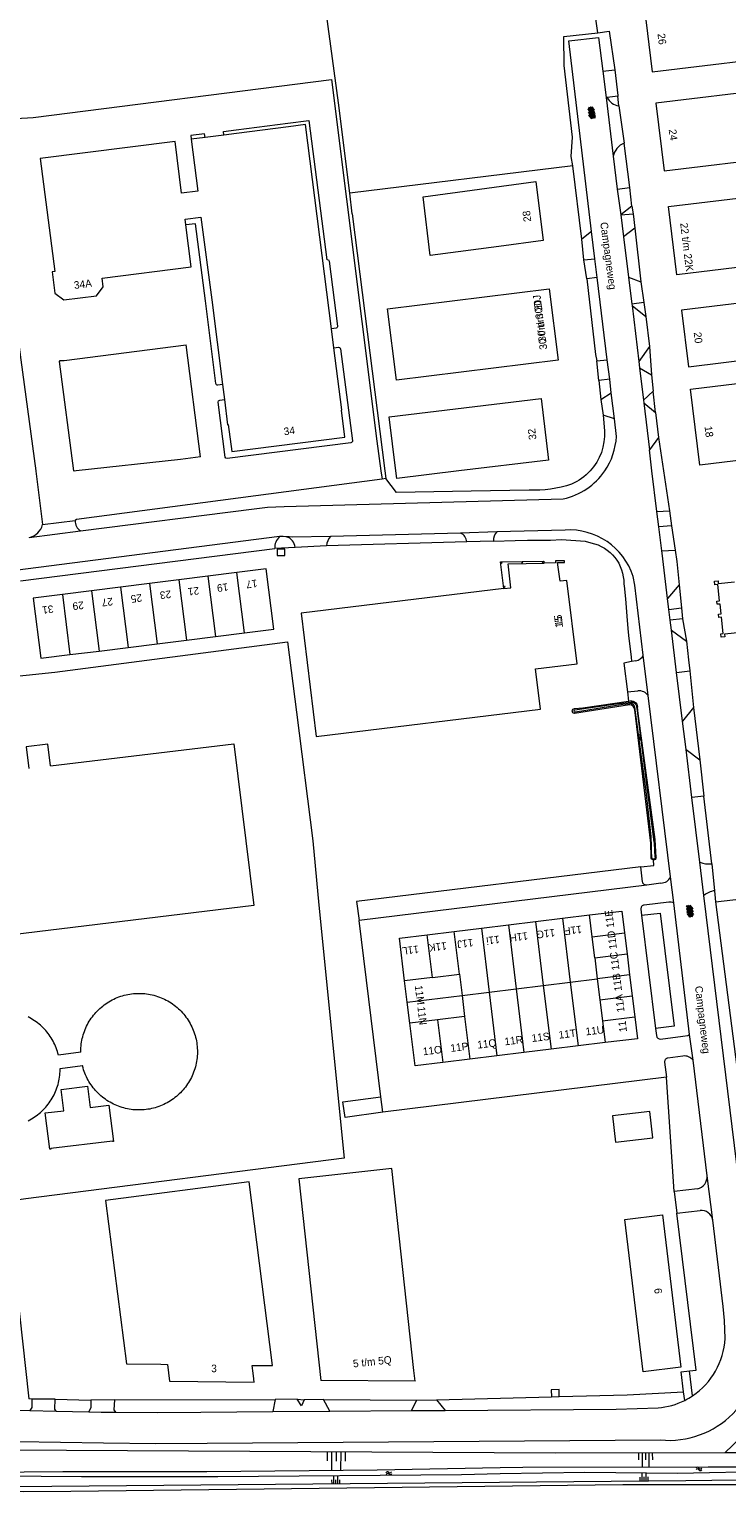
# Model space of a CAD drawing. Extents: x 99476 to 102828, y 406437 to 407931.
# Tile 134 of 162: x 101361 to 101545, y 406731 to 407117. Entities that reach past the tile are written whole.
import ezdxf

# ---------------------------------------------------------------- set-up
doc = ezdxf.new("R2010")
doc.units = 0
doc.header["$MEASUREMENT"] = 0
for name, color, linetype, lineweight in [('BG_bijgebouw', 253, 'Continuous', 0), ('BG_dakoverstek bijgebouw', 253, 'Continuous', 0), ('BG_gesloten verharding', 253, 'Continuous', 0), ('BG_heg haag', 253, 'Continuous', 0), ('BG_hek', 253, 'Continuous', 0), ('BG_hoofdgebouw', 253, 'Continuous', 13), ('BG_huisnummer', 253, 'Continuous', 0), ('BG_insteek sloot', 253, 'Continuous', 0), ('BG_kant sloot', 253, 'Continuous', 0), ('BG_kant verharding', 253, 'Continuous', 0), ('BG_overig opstal', 253, 'Continuous', 0), ('BG_raster', 253, 'Continuous', 0), ('BG_straatnaam', 253, 'Continuous', 0), ('BG_taludsymbool', 253, 'Continuous', 0), ('BG_tussenmuur', 253, 'Continuous', 0), ('BG_vlakafsluiter', 253, 'Continuous', 0), ('BG_watersymbool', 253, 'Continuous', 0)]:
    doc.layers.add(name, color=color, linetype=linetype, lineweight=lineweight)
doc.styles.add('Style-WORKING', font='WORKING.shx')

# ---------------------------------------------------------------- blocks, each defined once
blk = doc.blocks.new('S01GV4')
at = {"layer": 'BG_gesloten verharding', "linetype": 'Continuous', "lineweight": 0}
for p, q in [((0, 0.278304), (0.9421, 0.823239)), ((0, -0.181671), (1.741927, 0.823239)), ((0, 0.098949), (1.593645, -0.823239)), ((0.117, -0.579), (1.53, 0.238)), ((0.163, 0.466), (2.296, -0.767)), ((0.531, -0.801), (3.134, 0.701)), ((0.567, 0.694), (2.709, -0.545)), ((1.118159, 0.823239), (3.097745, -0.32208)), ((1.293565, -0.823239), (3.161206, 0.256049)), ((1.529745, 0.23842), (2.542019, 0.823239)), ((1.91699, 0.823239), (3.161206, 0.104286)), ((2.715943, 0.823239), (3.161206, 0.565645)), ((0, -0.363991), (0.793486, -0.823239)), ((2.092105, -0.823239), (3.161206, -0.205903))]:
    blk.add_line(p, q, dxfattribs=at)
blk = doc.blocks.new('S04')
at = {"layer": 'BG_taludsymbool', "linetype": 'Continuous', "lineweight": 0}
for p, q in [((-0.5, 0), (-0.5, -0.5)), ((-0.25, 0), (-0.25, -1)), ((0, 0), (0, -0.5)), ((0.25, 0), (0.25, -1)), ((0.5, 0), (0.5, -0.5))]:
    blk.add_line(p, q, dxfattribs=at)
blk = doc.blocks.new('WATERS')
at = {"layer": 'BG_watersymbool', "linetype": 'Continuous', "lineweight": 0}
for centre, start, end in [((-0.375, 0.25), 28.07249, 151.92751), ((-0.375, -0.2), 28.07249, 151.92751), ((0.375, 0.65), 208.07249, 331.92751), ((0.375, 0.2), 208.07249, 331.92751)]:
    blk.add_arc(centre, 0.425, start, end, dxfattribs=at)

msp = doc.modelspace()

# ---------------------------------------------------------------- linework, layer by layer
at = {"layer": 'BG_bijgebouw', "linetype": 'Continuous', "lineweight": 0}
msp.add_line((101499.006, 406755.267), (101501.076, 406755.336), dxfattribs=at)
at = {"layer": 'BG_bijgebouw', "linetype": 'Continuous', "lineweight": 0, "flags": 128}
for points in [[(101366.685, 406922.015), (101415.13, 406927.87), (101420.39, 406885.12), (101331.201, 406874.337)], [(101374.667, 406846.355), (101374.675, 406847.068), (101374.701, 406847.56), (101374.742, 406848.051), (101374.799, 406848.541), (101374.872, 406849.028), (101374.961, 406849.513), (101375.065, 406849.995), (101375.184, 406850.473), (101375.318, 406850.947), (101375.468, 406851.417), (101375.632, 406851.882), (101375.812, 406852.341), (101376.005, 406852.794), (101376.214, 406853.24), (101376.436, 406853.68), (101376.672, 406854.113), (101376.922, 406854.537), (101377.186, 406854.954), (101377.463, 406855.362), (101377.752, 406855.761), (101378.054, 406856.15), (101378.369, 406856.529), (101378.695, 406856.899), (101379.033, 406857.257), (101379.383, 406857.605), (101379.743, 406857.941), (101380.114, 406858.266), (101380.495, 406858.578), (101380.886, 406858.878), (101381.286, 406859.166), (101381.696, 406859.44), (101382.113, 406859.702), (101382.539, 406859.95), (101382.973, 406860.184), (101383.414, 406860.404), (101383.862, 406860.61), (101384.316, 406860.801), (101384.776, 406860.978), (101385.241, 406861.14), (101385.712, 406861.287), (101386.186, 406861.419), (101386.665, 406861.536), (101387.148, 406861.638), (101387.633, 406861.723), (101388.121, 406861.794), (101388.611, 406861.849), (101389.105, 406861.888), (101389.601, 406861.911), (101390.097, 406861.918)], [(101390.097, 406861.918), (101390.593, 406861.91), (101391.088, 406861.885), (101391.583, 406861.845), (101392.075, 406861.788), (101392.566, 406861.716), (101393.055, 406861.628), (101393.54, 406861.524), (101394.021, 406861.405), (101394.499, 406861.271), (101394.972, 406861.121), (101395.439, 406860.956), (101395.902, 406860.775), (101396.358, 406860.581), (101396.808, 406860.371), (101397.25, 406860.147), (101397.686, 406859.909), (101398.113, 406859.658), (101398.532, 406859.392), (101398.943, 406859.113), (101399.344, 406858.821), (101399.735, 406858.517), (101400.117, 406858.2), (101400.488, 406857.871), (101400.848, 406857.53), (101401.198, 406857.177), (101401.535, 406856.814), (101401.861, 406856.44), (101402.175, 406856.055), (101402.476, 406855.661), (101402.764, 406855.257), (101403.039, 406854.844), (101403.3, 406854.423), (101403.548, 406853.993), (101403.782, 406853.555), (101404.002, 406853.111), (101404.207, 406852.659), (101404.398, 406852.201), (101404.574, 406851.737), (101404.735, 406851.268), (101404.88, 406850.794), (101405.011, 406850.315), (101405.126, 406849.832), (101405.225, 406849.346), (101405.308, 406848.857), (101405.376, 406848.366), (101405.428, 406847.872), (101405.464, 406847.378), (101405.484, 406846.882), (101405.488, 406846.386)], [(101374.667, 406846.355), (101368.794, 406845.584), (101368.66, 406846.096), (101368.52, 406846.567), (101368.365, 406847.033), (101368.196, 406847.494), (101368.011, 406847.949), (101367.813, 406848.398), (101367.6, 406848.84), (101367.373, 406849.276), (101367.132, 406849.704), (101366.877, 406850.124), (101366.61, 406850.536), (101366.329, 406850.939), (101366.035, 406851.333), (101365.729, 406851.717), (101365.411, 406852.091), (101365.081, 406852.455), (101364.74, 406852.808), (101364.388, 406853.15), (101364.024, 406853.481), (101363.651, 406853.799), (101363.267, 406854.106), (101362.874, 406854.4), (101362.472, 406854.682), (101362.061, 406854.951), (101361.641, 406855.206), (101361.214, 406855.448), (101360.778, 406855.676)], [(101405.488, 406846.386), (101405.476, 406845.89), (101405.448, 406845.395), (101405.404, 406844.9), (101405.345, 406844.408), (101405.269, 406843.918), (101405.178, 406843.43), (101405.071, 406842.945), (101404.949, 406842.465), (101404.811, 406841.988), (101404.658, 406841.516), (101404.49, 406841.05), (101404.306, 406840.588), (101404.109, 406840.134), (101403.896, 406839.685), (101403.669, 406839.244), (101403.428, 406838.81), (101403.174, 406838.385), (101402.906, 406837.967), (101402.624, 406837.559), (101402.33, 406837.16), (101402.025, 406836.772), (101401.708, 406836.395), (101401.378, 406836.028), (101401.038, 406835.672), (101400.686, 406835.327), (101400.323, 406834.994), (101399.949, 406834.672), (101399.566, 406834.362), (101399.173, 406834.065), (101398.77, 406833.781), (101398.359, 406833.509), (101397.939, 406833.251), (101397.511, 406833.006), (101397.076, 406832.776), (101396.633, 406832.559), (101396.184, 406832.356), (101395.728, 406832.168), (101395.267, 406831.995), (101394.8, 406831.836), (101394.329, 406831.693), (101393.853, 406831.564), (101393.373, 406831.451), (101392.89, 406831.354), (101392.404, 406831.271), (101391.916, 406831.205), (101391.426, 406831.154), (101390.934, 406831.119), (101390.442, 406831.099), (101389.949, 406831.095)], [(101360.806, 406828.253), (101361.241, 406828.482), (101361.668, 406828.725), (101362.087, 406828.981), (101362.497, 406829.25), (101362.899, 406829.533), (101363.292, 406829.828), (101363.675, 406830.135), (101364.048, 406830.455), (101364.41, 406830.786), (101364.762, 406831.129), (101365.102, 406831.483), (101365.432, 406831.847), (101365.749, 406832.222), (101366.054, 406832.607), (101366.347, 406833.001), (101366.627, 406833.405), (101366.894, 406833.817), (101367.147, 406834.238), (101367.387, 406834.666), (101367.613, 406835.102), (101367.826, 406835.545), (101368.023, 406835.995), (101368.207, 406836.45), (101368.376, 406836.911), (101368.529, 406837.378), (101368.668, 406837.849), (101368.792, 406838.324), (101368.901, 406838.803), (101368.994, 406839.285), (101369.072, 406839.77), (101369.134, 406840.257), (101369.18, 406840.746), (101369.211, 406841.236), (101369.226, 406841.727), (101369.226, 406842.094), (101375.105, 406842.856)], [(101389.949, 406831.095), (101389.456, 406831.107), (101388.964, 406831.135), (101388.473, 406831.178), (101387.984, 406831.237), (101387.497, 406831.312), (101387.012, 406831.402), (101386.531, 406831.508), (101386.053, 406831.629), (101385.58, 406831.765), (101385.111, 406831.917), (101384.647, 406832.083), (101384.188, 406832.264), (101383.736, 406832.459), (101383.29, 406832.669), (101382.851, 406832.893), (101382.419, 406833.131), (101381.996, 406833.383), (101381.58, 406833.648), (101381.173, 406833.926), (101380.776, 406834.217), (101380.387, 406834.521), (101380.009, 406834.837), (101379.641, 406835.165), (101379.284, 406835.504), (101378.938, 406835.855), (101378.603, 406836.217), (101378.28, 406836.589), (101377.969, 406836.971), (101377.67, 406837.363), (101377.384, 406837.764), (101377.111, 406838.175), (101376.851, 406838.594), (101376.605, 406839.02), (101376.372, 406839.455), (101376.154, 406839.897), (101375.95, 406840.345), (101375.76, 406840.8), (101375.585, 406841.261), (101375.424, 406841.727), (101375.279, 406842.198), (101375.105, 406842.856)], [(101365.25, 406830.311), (101370.2, 406830.911), (101369.51, 406836.501), (101376.42, 406837.351), (101377.12, 406831.711), (101382.08, 406832.361), (101383.32, 406822.781), (101383.05, 406822.741), (101383.07, 406822.851), (101366.73, 406820.891), (101366.76, 406820.761), (101366.48, 406820.721), (101365.25, 406830.311)], [(101525.818, 406823.759), (101524.992, 406830.688), (101515.1, 406829.509), (101515.927, 406822.579), (101525.818, 406823.759)], [(101501.076, 406755.336), (101501.014, 406757.195), (101498.944, 406757.126), (101499.006, 406755.267)]]:
    msp.add_lwpolyline(points, dxfattribs=at)
at = {"layer": 'BG_dakoverstek bijgebouw', "linetype": 'Continuous', "lineweight": 0, "flags": 128}
msp.add_lwpolyline([(101366.685, 406922.015), (101365.986, 406927.796), (101360.275, 406927.106), (101360.974, 406921.325)], dxfattribs=at)
at = {"layer": 'BG_heg haag', "linetype": 'Continuous', "lineweight": 0}
for p, q in [((101483.739, 406981.439), (101489.417, 406981.616)), ((101492.66, 406981.737), (101498.763, 406981.716)), ((101501.648, 406981.843), (101507.899, 406981.399)), ((101518.12, 406970.112), (101518.203, 406969.605)), ((101518.57, 406966.219), (101519.05, 406960.441)), ((101519.292, 406957.423), (101519.445, 406955.731)), ((101520.025, 406950.898), (101520.147, 406949.61))]:
    msp.add_line(p, q, dxfattribs=at)
at = {"layer": 'BG_heg haag', "linetype": 'Continuous', "lineweight": 0, "extrusion": (0, 0, -1)}
msp.add_arc((-101507.24947, 406970.360826), 10.873378, 101.681422, 181.311269, dxfattribs=at)
at = {"layer": 'BG_hek', "linetype": 'Continuous', "lineweight": 0}
for p, q in [((101511.266, 407115.793), (101509.798, 407126.241)), ((101516.798, 407096.532), (101516.583, 407099.057)), ((101519.684, 407074.887), (101518.198, 407086.623)), ((101504.629, 407080.605), (101445.72, 407073.386)), ((101507.068, 407061.291), (101504.629, 407080.605)), ((101446.405, 407067.938), (101445.72, 407073.386)), ((101446.405, 407067.938), (101454.96681, 407000)), ((101508.317, 407050.788), (101510.652, 407030.772)), ((101454.96681, 407000), (101455.221, 406997.983)), ((101454.28, 406997.858), (101373.587, 406987.133)), ((101455.221, 406997.983), (101454.28, 406997.858)), ((101373.587, 406987.133), (101373.213, 406986.869)), ((101519.445, 406955.731), (101520.025, 406950.898)), ((101541.337, 406896.182), (101539.27, 406914.061)), ((101542.347, 406886.125), (101626.892, 406895.856)), ((101542.082, 406889.047), (101542.347, 406886.125))]:
    msp.add_line(p, q, dxfattribs=at)
at = {"layer": 'BG_hek', "linetype": 'Continuous', "lineweight": 0, "flags": 128}
for points in [[(101445.72, 407073.386), (101442.718, 407097.248), (101437.992, 407132.495), (101436.249, 407142.495), (101435.782, 407145.805)], [(101504.629, 407080.605), (101504.254, 407083.131), (101504.569, 407088.217), (101502.33, 407107.186), (101502.27, 407114.806), (101511.266, 407115.793)], [(101351.286, 407092.81), (101353.821, 407067.841), (101358.858, 407029.338), (101362.777061, 407000)], [(101362.777061, 407000), (101362.78, 406999.978), (101364.574, 406985.799)], [(101276.872, 406937.323), (101367.813, 406946.79), (101429.255, 406954.799), (101431.706, 406936.272), (101436.003, 406902.218), (101437.52, 406885.272)], [(101437.52, 406885.272), (101444.261, 406818.329), (101360.155, 406807.602), (101355.217, 406806.925), (101360.982, 406754.724)]]:
    msp.add_lwpolyline(points, dxfattribs=at)
at = {"layer": 'BG_hoofdgebouw', "linetype": 'Continuous', "lineweight": 13}
for p, q in [((101412.457, 407088.749), (101407.522, 407088.115)), ((101415.859, 407089.186), (101412.457, 407088.749)), ((101429.546, 407090.943), (101415.859, 407089.186)), ((101407.522, 407088.115), (101403.806, 407087.638)), ((101441.568, 407032.55), (101440.929, 407037.557)), ((101412.103, 407022.865), (101412.612, 407018.854)), ((101415.942, 406973.166), (101408.253, 406972.199)), ((101385.188, 406969.297), (101377.5, 406968.33)), ((101392.877, 406970.264), (101385.188, 406969.297)), ((101400.566, 406971.232), (101392.877, 406970.264)), ((101408.253, 406972.199), (101400.566, 406971.232)), ((101377.5, 406968.33), (101369.821, 406967.364)), ((101410.258, 406956.273), (101417.946, 406957.24)), ((101379.5, 406952.404), (101387.191, 406953.371)), ((101387.191, 406953.371), (101394.879, 406954.338)), ((101394.879, 406954.338), (101402.568, 406955.305)), ((101402.568, 406955.305), (101410.258, 406956.273)), ((101371.822, 406951.438), (101379.5, 406952.404)), ((101487.637, 406880.019), (101494.784, 406880.893)), ((101494.784, 406880.893), (101501.932, 406881.766)), ((101501.932, 406881.766), (101509.078, 406882.639)), ((101466.196, 406877.399), (101473.343, 406878.273)), ((101473.343, 406878.273), (101480.491, 406879.146)), ((101480.491, 406879.146), (101487.637, 406880.019)), ((101518.299, 406877.923), (101518.979, 406872.364)), ((101518.979, 406872.364), (101519.658, 406866.805)), ((101460.914, 406859.628), (101460.235, 406865.188)), ((101519.658, 406866.805), (101520.337, 406861.247)), ((101520.337, 406861.247), (101521.016, 406855.688)), ((101461.593, 406854.071), (101460.914, 406859.628)), ((101491.742, 406846.271), (101484.595, 406845.398)), ((101498.889, 406847.144), (101491.742, 406846.271)), ((101506.035, 406848.018), (101498.889, 406847.144)), ((101513.182, 406848.891), (101506.035, 406848.018)), ((101477.448, 406844.524), (101470.301, 406843.651)), ((101484.595, 406845.398), (101477.448, 406844.524)), ((101432.304, 406812.931), (101438.12, 406759.587)), ((101462.967, 406759.44), (101462.659, 406762.262)), ((101462.967, 406759.44), (101438.12, 406759.587))]:
    msp.add_line(p, q, dxfattribs=at)
at = {"layer": 'BG_hoofdgebouw', "linetype": 'Continuous', "lineweight": 13, "flags": 128}
for points in [[(101560.012, 407128.842), (101535.238, 407125.784), (101523.496, 407122.862), (101525.645, 407105.461), (101565.112, 407110.278), (101560.012, 407128.842)], [(101557.32, 407100.906), (101526.618, 407097.169), (101528.792, 407079.307), (101559.494, 407083.044)], [(101440.929, 407037.557), (101434.037, 407091.52), (101429.546, 407090.943)], [(101403.806, 407087.638), (101405.56, 407073.971), (101401.306, 407073.411), (101399.612, 407087.056), (101363.997, 407082.537), (101367.817, 407052.684), (101367.151, 407052.596), (101367.863, 407046.993), (101370.19, 407045.191), (101378.843, 407046.308), (101380.64, 407048.629), (101380.36, 407050.948), (101403.849, 407053.94), (101402.426, 407065.001)], [(101465.089, 407072.407), (101494.879, 407076.509), (101496.831, 407060.883), (101485.13, 407059.338), (101466.929, 407056.953), (101465.089, 407072.407)], [(101569.129, 407056.298), (101532.148, 407051.783), (101529.958, 407069.867), (101564.516, 407074.053), (101569.129, 407056.298)], [(101402.426, 407065.001), (101402.228, 407066.541), (101406.38, 407067.11), (101409.27, 407045.181), (101412.103, 407022.865)], [(101498.421, 407048.154), (101500.779, 407029.278), (101458.079, 407023.943), (101455.721, 407042.819), (101498.421, 407048.154)], [(101568.983, 407046.804), (101533.347, 407042.456), (101535.165, 407027.552), (101570.802, 407031.9), (101568.983, 407046.804)], [(101412.612, 407018.854), (101413.455, 407012.216), (101413.629, 407012.231), (101414.564, 407005.095), (101444.415, 407008.941), (101443.507, 407016.094), (101443.665, 407016.131), (101441.568, 407032.55)], [(101578.096, 407006.39), (101538.182, 407001.496), (101535.719, 407021.586), (101575.633, 407026.48), (101578.096, 407006.39)], [(101457.908436, 407000), (101456.184, 407014.305), (101496.274, 407019.138)], [(101496.274, 407019.138), (101498.237, 407002.854), (101474.562914, 407000)], [(101474.562914, 407000), (101458.147, 406998.021), (101457.908436, 407000)], [(101417.946, 406957.24), (101425.636, 406958.207), (101423.632, 406974.133), (101415.942, 406973.166)], [(101486.428, 406968.898), (101432.914, 406962.362), (101436.888, 406929.824), (101496.095, 406937.069), (101494.801, 406947.69), (101505.77, 406949.026), (101503.087, 406971.045), (101501.292, 406970.838), (101500.584, 406975.764), (101502.469, 406975.819), (101502.479, 406976.256), (101500.077, 406976.215), (101500.085, 406975.715), (101497.041, 406975.655)], [(101486.428, 406968.898), (101485.558, 406976.002), (101497.003, 406976.162), (101497.041, 406975.655)], [(101485.955, 406975.864), (101485.734, 406975.747), (101485.879, 406975.568), (101485.955, 406975.864)], [(101486.428, 406968.898), (101488.243, 406969.127), (101487.532, 406975.466), (101497.041, 406975.655)], [(101491.413, 406975.925), (101491.16, 406975.842), (101491.228, 406975.649), (101491.413, 406975.925)], [(101496.875, 406976.019), (101496.582, 406975.917), (101496.717, 406975.735), (101496.875, 406976.019)], [(101486.779, 406969.47), (101486.574, 406969.421), (101486.625, 406969.196), (101486.779, 406969.47)], [(101549.017, 406957.326), (101544.73, 406956.897), (101544.808, 406956.121), (101543.829, 406956.023), (101543.733, 406956.976), (101544.384, 406957.041), (101543.954, 406961.34), (101543.189, 406961.264), (101543.102, 406962.129), (101543.83, 406962.202), (101543.568, 406964.823), (101542.768, 406964.743), (101542.682, 406965.607), (101543.426, 406965.681), (101542.996, 406969.977), (101542.136, 406969.891), (101542.038, 406970.878), (101543.002, 406970.974), (101543.073, 406970.268), (101547.352, 406970.696)], [(101369.821, 406967.364), (101362.122, 406966.396), (101364.125, 406950.47), (101371.822, 406951.438)], [(101509.078, 406882.639), (101517.596, 406883.68), (101518.299, 406877.923)], [(101460.235, 406865.188), (101458.852, 406876.502), (101466.196, 406877.399)], [(101470.301, 406843.651), (101462.976, 406842.756), (101461.593, 406854.071)], [(101521.016, 406855.688), (101521.719, 406849.934), (101513.182, 406848.891)], [(101462.659, 406762.262), (101456.843, 406815.606), (101432.304, 406812.931)], [(101381.23, 406807.201), (101386.771, 406763.98), (101395.871, 406763.888), (101397.621, 406763.87), (101398.152, 406759.436), (101420.523, 406759.17), (101420.325, 406760.81), (101420.151, 406762.159), (101419.969, 406763.567), (101425.327, 406763.522), (101419.176, 406812.081), (101381.23, 406807.201)], [(101528.3, 406803.396), (101533.196, 406763.087), (101523.258, 406761.879), (101518.361, 406802.189), (101528.3, 406803.396)]]:
    msp.add_lwpolyline(points, dxfattribs=at)
at = {"layer": 'BG_insteek sloot', "linetype": 'Continuous', "lineweight": 0}
for p, q in [((101519.611, 406938.144), (101505.057, 406935.848)), ((101519.362, 406939.142), (101519.416, 406939.15)), ((101555.251, 406740.473), (101544.797, 406740.455))]:
    msp.add_line(p, q, dxfattribs=at)
at = {"layer": 'BG_insteek sloot', "linetype": 'Continuous', "lineweight": 0, "flags": 128}
for points in [[(101505.123, 406937.206), (101507.289, 406937.365), (101519.362, 406939.142)], [(101525.339, 406897.928), (101525.23, 406901.622), (101520.99, 406936.89)], [(101526.669, 406897.778), (101526.367, 406902.611), (101521.927, 406935.863), (101521.738, 406937.582)], [(101544.797, 406740.455), (101500, 406740.376), (101322.44, 406741.401), (101302.8, 406742.121), (101279.506, 406745.729), (101266.988, 406747.74), (101265.788, 406744.262), (101267.221, 406741.819), (101281.05, 406736.487), (101357.21, 406731.601), (101534.491, 406733.131), (101561.97, 406733.501)]]:
    msp.add_lwpolyline(points, dxfattribs=at)
at = {"layer": 'BG_insteek sloot', "linetype": 'Continuous', "lineweight": 0, "extrusion": (0, 0, -1)}
for centre, radius, start, end in [((-101520.014998, 406937.53375), 1.723677, 69.664806, 178.395928), ((-101505.191461, 406936.522069), 0.687349, 281.28108, 84.283792), ((-101526.004519, 406897.854793), 0.669534, 275.186069, 6.277293), ((-101526.00306, 406897.855871), 0.670477, 186.669547, 275.053536)]:
    msp.add_arc(centre, radius, start, end, dxfattribs=at)
at = {"layer": 'BG_insteek sloot', "linetype": 'Continuous', "lineweight": 0}
msp.add_arc((101519.672465, 406936.826362), 1.319071, 2.765277, 92.670803, dxfattribs=at)
at = {"layer": 'BG_kant sloot', "linetype": 'Continuous', "lineweight": 0, "flags": 128}
for points in [[(101505.217, 406936.844), (101516.08, 406938.436), (101520.038, 406938.899)], [(101519.661, 406938.471), (101517.879, 406938.231), (101505.338, 406936.275)], [(101525.522, 406897.799), (101525.459, 406899.523), (101525.431, 406900.714), (101525.308, 406903.338), (101524.008, 406915.23), (101521.054, 406937.545)], [(101526.381, 406897.899), (101526.196, 406901.628), (101526.149, 406901.981), (101521.717, 406936.583), (101521.585, 406937.682)], [(101349.417, 406735.366), (101369.979, 406735.524), (101408.009, 406735.568), (101452.999, 406736.03), (101485.419, 406736.628), (101491.45, 406736.674), (101540.393, 406736.819), (101553.775, 406736.81), (101561.382, 406737.041), (101564.874, 406737.292), (101568.463, 406738.764), (101580.536, 406748.164), (101596.046, 406761.187), (101596.938, 406761.839), (101599.239, 406764.354), (101615.322, 406785.169), (101630.709, 406804.585), (101634.682, 406810.948)], [(101636.09, 406809.731), (101635.85, 406809.36), (101629.672, 406800.524), (101618.838, 406785.989), (101609.893, 406774.562), (101604.72, 406767.716), (101600.956, 406762.668), (101596.523, 406758.592), (101578.848, 406745.026), (101572.391, 406739.975), (101568.456, 406737.194), (101564.845, 406736.006), (101557.727, 406735.568), (101532.259, 406735.058), (101507.799, 406735.287), (101485.421, 406734.936), (101475.243, 406734.65), (101410.916, 406734.1), (101374.883, 406734.13), (101342.782, 406734.37)]]:
    msp.add_lwpolyline(points, dxfattribs=at)
at = {"layer": 'BG_kant sloot', "linetype": 'Continuous', "lineweight": 0}
msp.add_arc((101519.897601, 406937.316165), 1.178823, 11.193394, 101.578474, dxfattribs=at)
at = {"layer": 'BG_kant sloot', "linetype": 'Continuous', "lineweight": 0, "extrusion": (0, 0, -1)}
for centre, radius, start, end in [((-101520.198773, 406937.511626), 1.396658, 83.389889, 172.99323), ((-101505.269747, 406936.557851), 0.29097, 256.433769, 79.555573), ((-101525.957145, 406897.800508), 0.435148, 166.91827, 359.801396)]:
    msp.add_arc(centre, radius, start, end, dxfattribs=at)
at = {"layer": 'BG_kant verharding', "linetype": 'Continuous', "lineweight": 0}
for p, q in [((101512.573, 407105.646), (101515.791, 407106.006)), ((101512.573, 407105.646), (101513.428, 407098.691)), ((101515.791, 407106.006), (101516.566, 407099.259)), ((101513.712, 407098.724), (101513.428, 407098.691)), ((101513.428, 407098.691), (101515.339, 407083.145)), ((101516.583, 407099.057), (101513.712, 407098.724)), ((101516.798, 407096.532), (101518.198, 407086.623)), ((101415.761, 407090.163), (101429.412, 407091.939)), ((101515.339, 407083.145), (101516.401, 407074.505)), ((101516.401, 407074.505), (101519.684, 407074.887)), ((101516.401, 407074.505), (101517.378, 407067.653)), ((101520.247, 407069.937), (101517.378, 407067.653)), ((101517.378, 407067.653), (101520.582, 407067.948)), ((101517.378, 407067.653), (101518.079, 407061.868)), ((101520.582, 407067.948), (101521.051, 407064.168)), ((101509.607, 407063.297), (101507.068, 407061.291)), ((101510.465, 407056.088), (101509.607, 407063.297)), ((101521.051, 407064.168), (101518.079, 407061.868)), ((101518.079, 407061.868), (101519.37, 407051.225)), ((101440.293, 407055.457), (101442.514, 407038.257)), ((101507.595, 407055.782), (101510.465, 407056.088)), ((101511.093, 407051.116), (101510.465, 407056.088)), ((101511.093, 407051.116), (101508.317, 407050.788)), ((101513.757, 407029.402), (101511.093, 407051.116)), ((101519.37, 407051.225), (101522.621, 407049.997)), ((101519.37, 407051.225), (101520.247, 407044.071)), ((101523.411, 407044.507), (101520.247, 407044.071)), ((101520.247, 407044.071), (101520.294, 407043.695)), ((101520.294, 407043.695), (101522.071, 407028.957)), ((101520.294, 407043.695), (101523.964, 407040.784)), ((101442.152, 407037.748), (101440.929, 407037.557)), ((101406.35, 407003.721), (101402.486, 407033.322)), ((101441.568, 407032.55), (101442.784, 407032.681)), ((101443.27, 407032.27), (101446.418, 407007.988)), ((101524.941, 407032.9), (101522.071, 407028.957)), ((101511.029, 407029.082), (101513.757, 407029.402)), ((101514.4, 407024.215), (101513.757, 407029.402)), ((101522.071, 407028.957), (101522.26, 407027.269)), ((101522.26, 407027.269), (101523.282, 407018.679)), ((101522.26, 407027.269), (101525.435, 407025.363)), ((101412.103, 407022.865), (101410.89, 407022.683)), ((101514.4, 407024.215), (101511.486, 407023.896)), ((101514.752, 407020.653), (101514.4, 407024.215)), ((101411.394, 407018.704), (101412.612, 407018.854)), ((101512.093, 407018.842), (101514.752, 407020.653)), ((101515.65, 407013.766), (101514.752, 407020.653)), ((101525.853, 407021.114), (101523.282, 407018.679)), ((101412.862, 407003.639), (101411.009, 407018.188)), ((101523.282, 407018.679), (101523.394, 407017.965)), ((101523.394, 407017.965), (101526.516, 407015.456)), ((101523.394, 407017.965), (101524.879, 407005.574)), ((101515.65, 407013.766), (101512.663, 407014.768)), ((101516.174, 407009.111), (101515.65, 407013.766)), ((101446.058, 407007.454), (101413.376, 407003.26)), ((101452.872, 407007.877), (101453.978978, 407000)), ((101527.319, 407008.802), (101524.879, 407005.574)), ((101525.560922, 407000), (101524.879, 407005.574)), ((101453.978978, 407000), (101454.28, 406997.858)), ((101526.868, 406989.316), (101525.560922, 407000)), ((101526.868, 406989.316), (101530.15, 406989.439)), ((101527.37, 406985.21), (101526.868, 406989.316)), ((101361.051, 406982.422), (101374.624, 406984.16)), ((101502.597, 406984.369), (101484.576, 406983.89)), ((101530.722, 406985.528), (101527.37, 406985.21)), ((101528.14, 406978.916), (101527.37, 406985.21)), ((101427.204, 406982.633), (101357.344, 406973.64)), ((101475.021, 406983.575), (101440.675, 406982.704)), ((101484.576, 406983.89), (101475.021, 406983.575)), ((101528.14, 406978.916), (101531.67, 406979.045)), ((101528.224, 406978.233), (101528.14, 406978.916)), ((101529.683, 406966.308), (101528.224, 406978.233)), ((101532.1, 406976.102), (101532.759, 406969.894)), ((101532.759, 406969.894), (101529.683, 406966.308)), ((101530.043, 406963.366), (101529.683, 406966.308)), ((101530.043, 406963.366), (101533.366, 406963.803)), ((101530.389, 406960.533), (101530.043, 406963.366)), ((101533.366, 406963.803), (101533.664, 406960.902)), ((101533.664, 406960.902), (101530.389, 406960.533)), ((101530.715, 406957.874), (101530.389, 406960.533)), ((101532.076, 406946.745), (101530.715, 406957.874)), ((101530.715, 406957.874), (101534.686, 406954.988)), ((101534.686, 406954.988), (101535.219, 406950.078)), ((101520.147, 406949.61), (101518.085, 406949.204)), ((101521.307, 406949.839), (101520.147, 406949.61)), ((101524.582, 406940.618), (101523.263, 406951.346)), ((101532.076, 406946.745), (101535.52, 406947.197)), ((101533.65, 406933.882), (101532.076, 406946.745)), ((101535.52, 406947.197), (101536.556, 406937.453)), ((101519.057, 406941.59), (101521.851, 406941.886)), ((101530.456, 406892.724), (101524.582, 406940.618)), ((101536.556, 406937.453), (101533.65, 406933.882)), ((101534.57, 406926.357), (101533.65, 406933.882)), ((101536.118, 406913.705), (101534.57, 406926.357)), ((101534.57, 406926.357), (101538.204, 406923.638)), ((101538.204, 406923.638), (101539.27, 406914.061)), ((101539.27, 406914.061), (101536.118, 406913.705)), ((101538.208, 406896.623), (101536.118, 406913.705)), ((101539.286, 406887.808), (101538.208, 406896.623)), ((101541.337, 406896.182), (101542.082, 406889.047)), ((101523.071, 406891.416), (101522.582, 406895.392)), ((101531.303, 406885.818), (101530.456, 406892.724)), ((101524.164, 406890.537), (101448.185, 406881.187)), ((101527.925, 406891.067), (101524.164, 406890.537)), ((101522.656, 406884.171), (101522.802, 406882.549)), ((101530.043, 406886.022), (101523.495, 406885.245)), ((101535.507, 406851.044), (101531.303, 406885.818)), ((101553.699, 406769.998), (101539.286, 406887.808)), ((101453.941, 406834.6), (101448.185, 406881.187)), ((101522.802, 406882.549), (101526.501, 406852.652)), ((101526.501, 406852.652), (101526.75, 406850.751)), ((101527.804, 406849.84), (101533.75, 406850.596)), ((101536.414, 406844.284), (101535.507, 406851.044)), ((101528.909, 406843.7), (101529.415, 406839.733)), ((101533.737, 406845.338), (101529.787, 406844.813)), ((101540.132, 406813.675), (101536.414, 406844.284)), ((101529.415, 406839.733), (101454.51, 406830.504)), ((101454.51, 406830.504), (101453.941, 406834.6)), ((101541.626, 406802.005), (101540.132, 406813.675)), ((101537.551, 406810.3), (101531.431, 406809.553)), ((101531.431, 406809.553), (101532.149, 406803.818)), ((101532.149, 406803.818), (101538.253, 406804.514)), ((101533.925, 406756.605), (101533.267, 406761.859)), ((101536.265, 406755.555), (101535.476, 406762.136)), ((101367.88, 406754.686), (101361.741, 406754.662)), ((101383.661, 406754.468), (101377.361, 406754.396)), ((101426.057, 406754.585), (101425.387, 406751.369)), ((101431.815, 406754.678), (101426.057, 406754.585)), ((101438.781, 406754.588), (101433.705, 406754.521)), ((101440.492, 406751.483), (101438.781, 406754.588)), ((101462.072, 406751.645), (101463.454, 406754.366)), ((101463.454, 406754.366), (101468.621, 406754.457)), ((101468.621, 406754.457), (101470.895, 406751.712)), ((101534.207, 406754.357), (101533.925, 406756.605)), ((101356.737, 406751.745), (101361.258, 406751.64)), ((101361.258, 406751.64), (101368.197, 406751.479)), ((101368.197, 406751.479), (101376.78, 406751.279)), ((101425.387, 406751.369), (101440.492, 406751.483)), ((101440.492, 406751.483), (101462.072, 406751.645)), ((101462.072, 406751.645), (101470.895, 406751.712))]:
    msp.add_line(p, q, dxfattribs=at)
at = {"layer": 'BG_kant verharding', "linetype": 'Continuous', "lineweight": 0, "flags": 128}
for points in [[(101509.607, 407063.297), (101503.611, 407113.642), (101511.477, 407114.564), (101512.573, 407105.646)], [(101351.286, 407092.81), (101362.134, 407093.411), (101440.874, 407103.485), (101452.872, 407007.877)], [(101516.566, 407099.259), (101516.566, 407099.256), (101516.589, 407099.058), (101516.583, 407099.057)], [(101429.412, 407091.939), (101434.906, 407092.654), (101439.705, 407055.767), (101439.786, 407055.848)], [(101407.522, 407088.115), (101407.39, 407089.104), (101403.723, 407088.657), (101403.806, 407087.638)], [(101412.457, 407088.749), (101412.346, 407089.719), (101415.761, 407090.163)], [(101410.392, 407023.07), (101407.634, 407044.965), (101404.951, 407065.322), (101402.426, 407065.001)], [(101372.887592, 407000), (101369.089, 407028.915), (101369.204, 407029.185), (101370.286, 407029.212), (101402.486, 407033.322)], [(101406.35, 407003.721), (101401.014, 407003.058), (101373.47241, 407000)], [(101373.47241, 407000), (101372.896, 406999.936), (101372.887592, 407000)], [(101374.624, 406984.16), (101420.469, 406989.951), (101424.007, 406990.386), (101428.369, 406990.576), (101502.137, 406992.612)], [(101428.961, 406982.571), (101428.101, 406982.647), (101427.204, 406982.633)], [(101440.675, 406982.704), (101430.502, 406982.476), (101429.699, 406982.547), (101428.961, 406982.571)], [(101523.263, 406951.346), (101521.035, 406969.843), (101520.556, 406972.122)], [(101522.582, 406895.392), (101447.549, 406886.174), (101448.185, 406881.187)], [(101531.303, 406885.818), (101530.657, 406886.064), (101530.043, 406886.022)], [(101522.802, 406882.549), (101527.726, 406883.146), (101531.424, 406853.265), (101526.501, 406852.652)], [(101533.75, 406850.596), (101535.007, 406850.753), (101535.507, 406851.044)], [(101454.51, 406830.504), (101444.537, 406829.137), (101443.877, 406833.266), (101453.941, 406834.6)], [(101544.865, 406770.686), (101544.711, 406775.442), (101544.343, 406779.176), (101541.626, 406802.005)], [(101361.741, 406754.662), (101361.726, 406752.493), (101361.258, 406751.64)], [(101368.197, 406751.479), (101367.796, 406752.064), (101367.88, 406754.686)], [(101377.361, 406754.396), (101377.322, 406752.447), (101376.78, 406751.279)], [(101383.955, 406751.19), (101383.529, 406751.87), (101383.661, 406754.468)], [(101433.705, 406754.521), (101433.026, 406752.936), (101431.815, 406754.678)], [(101376.78, 406751.279), (101380.091, 406751.202), (101383.955, 406751.19)], [(101383.955, 406751.19), (101394.962, 406751.157), (101406.372, 406751.226), (101425.387, 406751.369)], [(101470.895, 406751.712), (101516.132, 406752.052), (101527.155, 406752.364)], [(101312.453, 406744.216), (101380.657, 406743.146), (101394.536, 406742.945), (101408.108, 406743.062), (101527.809, 406743.879)], [(101571.494, 406731.998), (101553.257, 406732.045), (101537.756, 406732.059), (101517.906, 406731.991), (101372.079, 406730.225), (101359.572, 406730.185), (101352.242, 406730.237), (101346.666, 406730.49), (101296.596, 406733.453)]]:
    msp.add_lwpolyline(points, dxfattribs=at)
at = {"layer": 'BG_kant verharding', "linetype": 'Continuous', "lineweight": 0}
for centre, radius, start, end in [((101517.18672, 407100.347565), 3.835315, 205.044367, 264.182926), ((101519.857317, 407082.344918), 4.588607, 111.199512, 169.958427), ((101498.342545, 407010.060933), 17.856739, 325.70701, 356.950572), ((101498.342545, 407010.060933), 17.856739, 282.268562, 325.70701), ((101360.172513, 406986.864623), 4.528647, 281.185405, 346.390266), ((101376.260699, 406986.734449), 3.050668, 177.472131, 237.553954), ((101503.723443, 406966.729778), 17.675153, 17.762591, 93.653954), ((101429.673834, 406979.829052), 3.736603, 131.374941, 185.745206), ((101428.24123, 406979.603449), 3.053592, 3.220574, 76.366377), ((101443.654391, 406979.927219), 4.072749, 137.015913, 176.328805), ((101473.818857, 406981.021299), 2.822505, 4.667998, 64.791508), ((101486.595644, 406981.83189), 2.883535, 134.459537, 187.831082), ((101520.912426, 406952.374023), 2.565547, 278.84705, 336.37785), ((101522.065648, 406938.773312), 3.12008, 36.244411, 93.944818), ((101540.498563, 406901.554091), 5.437126, 245.084451, 278.870742), ((101527.957569, 406893.778752), 2.711948, 269.3119, 337.11219), ((101542.967585, 406883.274229), 5.840304, 98.721593, 129.077837), ((101523.544775, 406884.341406), 0.904964, 93.153005, 190.853672), ((101527.741218, 406850.832586), 0.99457, 184.705343, 273.619215), ((101529.853402, 406843.857809), 0.957496, 93.976636, 189.486448), ((101534.155325, 406842.473895), 2.894493, 38.708724, 98.309743), ((101536.944359, 406813.438321), 3.196415, 280.940405, 4.246361), ((101538.628278, 406801.496745), 3.040503, 9.622815, 97.089887), ((101530.016476, 406767.581882), 23.805453, 264.679328, 5.825225), ((101525.503354, 406771.681081), 19.3872, 303.716932, 357.057904), ((101525.509052, 406771.66084), 19.36691, 274.875315, 296.686846), ((101525.531583, 406771.626859), 19.32643, 296.672409, 303.73655)]:
    msp.add_arc(centre, radius, start, end, dxfattribs=at)
at = {"layer": 'BG_kant verharding', "linetype": 'Continuous', "lineweight": 0, "extrusion": (0, 0, -1)}
for centre, radius, start, end in [((-101439.833453, 407055.385324), 0.465103, 84.144097, 171.134949), ((-101442.08066, 407038.181964), 0.439788, 170.176161, 260.664595), ((-101442.824155, 407032.23564), 0.447167, 84.847968, 175.593032), ((-101410.815932, 407023.101607), 0.425109, 259.966039, 355.736122), ((-101411.461519, 407018.251994), 0.457021, 351.950795, 81.504213), ((-101445.962273, 407007.906883), 0.46289, 169.907397, 258.064937), ((-101413.310662, 407003.709432), 0.454157, 261.728363, 351.078355), ((-101524.053183, 406891.518254), 0.987492, 263.556682, 354.056399)]:
    msp.add_arc(centre, radius, start, end, dxfattribs=at)
at = {"layer": 'BG_overig opstal', "linetype": 'Continuous', "lineweight": 0, "flags": 128}
msp.add_lwpolyline([(101426.531, 406979.327), (101426.548, 406977.665), (101428.604, 406977.687), (101428.587, 406979.349), (101426.531, 406979.327)], dxfattribs=at)
at = {"layer": 'BG_raster', "linetype": 'Continuous', "lineweight": 0}
for p, q in [((101514.227, 407116.198), (101515.791, 407106.006)), ((101512.663, 407014.768), (101513.015, 407010.572))]:
    msp.add_line(p, q, dxfattribs=at)
at = {"layer": 'BG_raster', "linetype": 'Continuous', "lineweight": 0, "flags": 128}
msp.add_lwpolyline([(101493.097, 406994.949), (101477.767, 406994.612), (101458.095, 406994.267)], dxfattribs=at)
at = {"layer": 'BG_raster', "linetype": 'Continuous', "lineweight": 0, "extrusion": (0, 0, -1)}
for centre, radius, start, end in [((-101498.546219, 407009.79353), 14.489708, 176.92026, 222.523737), ((-101498.546219, 407009.79353), 14.489708, 222.523737, 246.525767), ((-101494.664301, 407024.920813), 30.012764, 251.237072, 272.993413)]:
    msp.add_arc(centre, radius, start, end, dxfattribs=at)
at = {"layer": 'BG_tussenmuur', "linetype": 'Continuous', "lineweight": 0}
for p, q in [((101417.946, 406957.24), (101415.942, 406973.166)), ((101385.188, 406969.297), (101387.191, 406953.371)), ((101392.877, 406970.264), (101394.879, 406954.338)), ((101400.566, 406971.232), (101402.568, 406955.305)), ((101408.253, 406972.199), (101410.258, 406956.273)), ((101369.821, 406967.364), (101371.822, 406951.438)), ((101377.5, 406968.33), (101379.5, 406952.404)), ((101494.784, 406880.893), (101496.827, 406864.016)), ((101501.932, 406881.766), (101503.974, 406864.89)), ((101509.775, 406876.88), (101509.078, 406882.639)), ((101467.579, 406866.086), (101466.196, 406877.399)), ((101474.713, 406866.959), (101473.343, 406878.273)), ((101480.491, 406879.146), (101482.533, 406862.27)), ((101487.637, 406880.019), (101489.68, 406863.143)), ((101509.775, 406876.88), (101518.299, 406877.923)), ((101510.448, 406871.322), (101509.775, 406876.88)), ((101510.448, 406871.322), (101518.979, 406872.364)), ((101510.448, 406871.322), (101511.121, 406865.763)), ((101467.579, 406866.086), (101460.235, 406865.188)), ((101467.579, 406866.086), (101474.713, 406866.959)), ((101474.713, 406866.959), (101475.386, 406861.396)), ((101496.827, 406864.016), (101503.974, 406864.89)), ((101503.974, 406864.89), (101511.121, 406865.763)), ((101503.974, 406864.89), (101506.035, 406848.018)), ((101519.658, 406866.805), (101511.121, 406865.763)), ((101511.121, 406865.763), (101511.8, 406860.202)), ((101460.914, 406859.628), (101475.386, 406861.396)), ((101475.386, 406861.396), (101482.533, 406862.27)), ((101475.386, 406861.396), (101476.065, 406855.84)), ((101482.533, 406862.27), (101489.68, 406863.143)), ((101482.533, 406862.27), (101484.595, 406845.398)), ((101489.68, 406863.143), (101496.827, 406864.016)), ((101489.68, 406863.143), (101491.742, 406846.271)), ((101496.827, 406864.016), (101498.889, 406847.144)), ((101511.8, 406860.202), (101520.337, 406861.247)), ((101511.8, 406860.202), (101512.479, 406854.645)), ((101468.918, 406854.967), (101461.593, 406854.071)), ((101476.065, 406855.84), (101468.918, 406854.967)), ((101468.918, 406854.967), (101470.301, 406843.651)), ((101476.065, 406855.84), (101477.448, 406844.524)), ((101512.479, 406854.645), (101521.016, 406855.688)), ((101512.479, 406854.645), (101513.182, 406848.891))]:
    msp.add_line(p, q, dxfattribs=at)
at = {"layer": 'BG_vlakafsluiter', "linetype": 'Continuous', "lineweight": 0}
for p, q in [((101511.266, 407115.793), (101514.227, 407116.198)), ((101520.247, 407069.937), (101519.684, 407074.887)), ((101520.247, 407069.937), (101520.582, 407067.948)), ((101507.595, 407055.782), (101507.068, 407061.291)), ((101521.051, 407064.168), (101522.621, 407049.997)), ((101508.317, 407050.788), (101507.595, 407055.782)), ((101522.621, 407049.997), (101523.411, 407044.507)), ((101523.411, 407044.507), (101523.964, 407040.784)), ((101523.964, 407040.784), (101524.941, 407032.9)), ((101510.652, 407030.772), (101511.029, 407029.082)), ((101524.941, 407032.9), (101525.435, 407025.363)), ((101511.486, 407023.896), (101511.029, 407029.082)), ((101511.486, 407023.896), (101512.093, 407018.842)), ((101525.435, 407025.363), (101525.853, 407021.114)), ((101512.093, 407018.842), (101512.663, 407014.768)), ((101526.516, 407015.456), (101525.853, 407021.114)), ((101526.516, 407015.456), (101527.319, 407008.802)), ((101527.319, 407008.802), (101528.605911, 407000)), ((101528.605911, 407000), (101530.15, 406989.439)), ((101458.095, 406994.267), (101455.221, 406997.983)), ((101530.15, 406989.439), (101530.722, 406985.528)), ((101364.574, 406985.799), (101373.213, 406986.869)), ((101530.722, 406985.528), (101531.67, 406979.045)), ((101476.632, 406981.251), (101439.59, 406980.188)), ((101483.739, 406981.439), (101476.632, 406981.251)), ((101489.417, 406981.616), (101492.66, 406981.737)), ((101498.763, 406981.716), (101501.648, 406981.843)), ((101507.899, 406981.399), (101509.451, 406981.009)), ((101358.746, 406970.923), (101425.956, 406979.455)), ((101431.29, 406979.775), (101425.956, 406979.455)), ((101439.59, 406980.188), (101431.29, 406979.775)), ((101531.67, 406979.045), (101532.1, 406976.102)), ((101518.203, 406969.605), (101518.57, 406966.219)), ((101532.759, 406969.894), (101533.366, 406963.803)), ((101519.05, 406960.441), (101519.292, 406957.423)), ((101533.664, 406960.902), (101534.686, 406954.988)), ((101535.219, 406950.078), (101535.52, 406947.197)), ((101518.085, 406949.204), (101519.057, 406941.59)), ((101519.057, 406941.59), (101519.362, 406939.142)), ((101536.556, 406937.453), (101538.204, 406923.638)), ((101531.431, 406809.553), (101529.415, 406839.733)), ((101533.267, 406761.859), (101535.476, 406762.136)), ((101361.741, 406754.662), (101360.982, 406754.724)), ((101367.88, 406754.686), (101377.361, 406754.396)), ((101383.661, 406754.468), (101426.057, 406754.585)), ((101431.815, 406754.678), (101433.705, 406754.521)), ((101438.781, 406754.588), (101463.454, 406754.366)), ((101468.621, 406754.457), (101499.006, 406755.267))]:
    msp.add_line(p, q, dxfattribs=at)
at = {"layer": 'BG_vlakafsluiter', "linetype": 'Continuous', "lineweight": 0, "flags": 128}
for points in [[(101522.582, 406895.392), (101526.086, 406895.723), (101525.944, 406897.188)], [(101542.347, 406886.125), (101553.333, 406800.765), (101556.966, 406769.125), (101556.379, 406761.974), (101555.415, 406757.174), (101549.105, 406744.642), (101544.797, 406740.455)], [(101535.476, 406762.136), (101537.216, 406762.33), (101532.149, 406803.818)], [(101501.076, 406755.336), (101518.967, 406755.805), (101533.925, 406756.605)]]:
    msp.add_lwpolyline(points, dxfattribs=at)

# ---------------------------------------------------------------- block references
at = {"layer": 'BG_gesloten verharding', "linetype": 'Continuous', "lineweight": 0}
for p, rotation in [((101509.363, 407096.21), 277.757426), ((101535.85, 406882.104), 96.947411)]:
    msp.add_blockref('S01GV4', p, dxfattribs=dict(at, rotation=rotation))
at = {"layer": 'BG_taludsymbool', "linetype": 'Continuous', "lineweight": 0}
for p, xscale, yscale, zscale, rotation in [((101442.145, 406740.71), 4.778082, 4.778082, 4.778082, 359.6642399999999), ((101523.835, 406740.418), 3.637003, 3.637003, 3.637003, 0.07876799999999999), ((101442.065, 406732.333), 2.042079, 2.042079, 2.042079, 180.505043), ((101523.517, 406733.036), 2.122076, 2.122076, 2.122076, 180.486003)]:
    msp.add_blockref('S04', p, dxfattribs=dict(at, xscale=xscale, yscale=yscale, zscale=zscale, rotation=rotation))
at = {"layer": 'BG_watersymbool', "linetype": 'Continuous', "lineweight": 0}
for p, rotation in [((101522.026, 406929.486), 284.7173109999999), ((101456.104, 406734.889), 12.006708), ((101537.955, 406736.005), 0.057296)]:
    msp.add_blockref('WATERS', p, dxfattribs=dict(at, rotation=rotation))

# ---------------------------------------------------------------- texts
at = {"layer": 'BG_huisnummer', "linetype": 'Continuous', "lineweight": 0, "style": 'Style-WORKING'}
for s, rotation, p in [('26', 277.06814, (101527.016, 407115.519)), ('24', 276.947411, (101529.985, 407090.195)), ('28', 97.125016, (101493.678, 407065.958)), ('22 t/m 22K', 276.890548, (101533.012, 407065.444)), ('34A', 7.352379, (101373.006, 407048.075)), ('30 t/m 30J', 97.125016, (101497.64, 407034.238)), ('30 t/m 30D', 97.125016, (101497.897, 407032.177)), ('20', 276.947411, (101536.584, 407036.566)), ('34', 7.29556, (101428.426, 407009.402)), ('32', 96.890548, (101495.058, 407008.336)), ('18', 277.004259, (101539.444, 407011.742)), ('21', 187.181879, (101405.817, 406969.372)), ('19', 187.181879, (101413.505, 406970.339)), ('17', 187.181879, (101421.194, 406971.306)), ('29', 187.181879, (101375.348, 406965.54)), ('27', 187.181879, (101383.036, 406966.507)), ('25', 187.181879, (101390.725, 406967.474)), ('23', 187.181879, (101398.414, 406968.441)), ('31', 187.181879, (101367.347, 406964.533)), ('15', 96.947411, (101502.019, 406959.138)), ('15', 96.947411, (101502.08, 406958.637)), ('11E', 96.947411, (101515.605, 406879.36)), ('11J', 186.947411, (101478.249, 406876.353)), ('11i', 186.947411, (101485.228, 406877.206)), ('11H', 187.004259, (101492.678, 406878.117)), ('11G', 186.947411, (101499.841, 406878.992)), ('11F', 186.947411, (101506.914, 406879.856)), ('11D', 96.947411, (101516.297, 406873.696)), ('11L', 186.947411, (101463.868, 406874.596)), ('11K', 186.947411, (101471.229, 406875.496)), ('11C', 96.947411, (101516.977, 406868.131)), ('11B', 97.004259, (101517.652, 406862.613)), ('11M', 276.947411, (101462.905, 406863.949)), ('11A', 97.004259, (101518.331, 406857.054)), ('11N', 276.947411, (101463.593, 406858.319)), ('11U', 7.004259, (101508.14, 406850.793)), ('11', 96.947411, (101518.971, 406851.814)), ('11Q', 7.004259, (101479.539, 406847.298)), ('11R', 7.004259, (101486.716, 406848.175)), ('11S', 6.947411, (101493.899, 406849.053)), ('11T', 6.947411, (101501.025, 406849.924)), ('11O', 6.947411, (101465.156, 406845.541)), ('11P', 7.004259, (101472.442, 406846.431)), ('9', 96.890548, (101528.302, 406782.642)), ('5 t/m 5Q', 6.200971, (101446.689, 406763.036)), ('3', 359.312484, (101409.121, 406761.806))]:
    msp.add_text(s, height=2, rotation=rotation, dxfattribs=at).set_placement(p)
at = {"layer": 'BG_straatnaam', "linetype": 'Continuous', "lineweight": 0, "style": 'Style-WORKING'}
for rotation, p in [(277.530253, (101511.892, 407065.637)), (276.662964, (101536.917, 406863.758))]:
    msp.add_text('Campagneweg', height=2, rotation=rotation, dxfattribs=at).set_placement(p)

doc.saveas('drawing.dxf')
